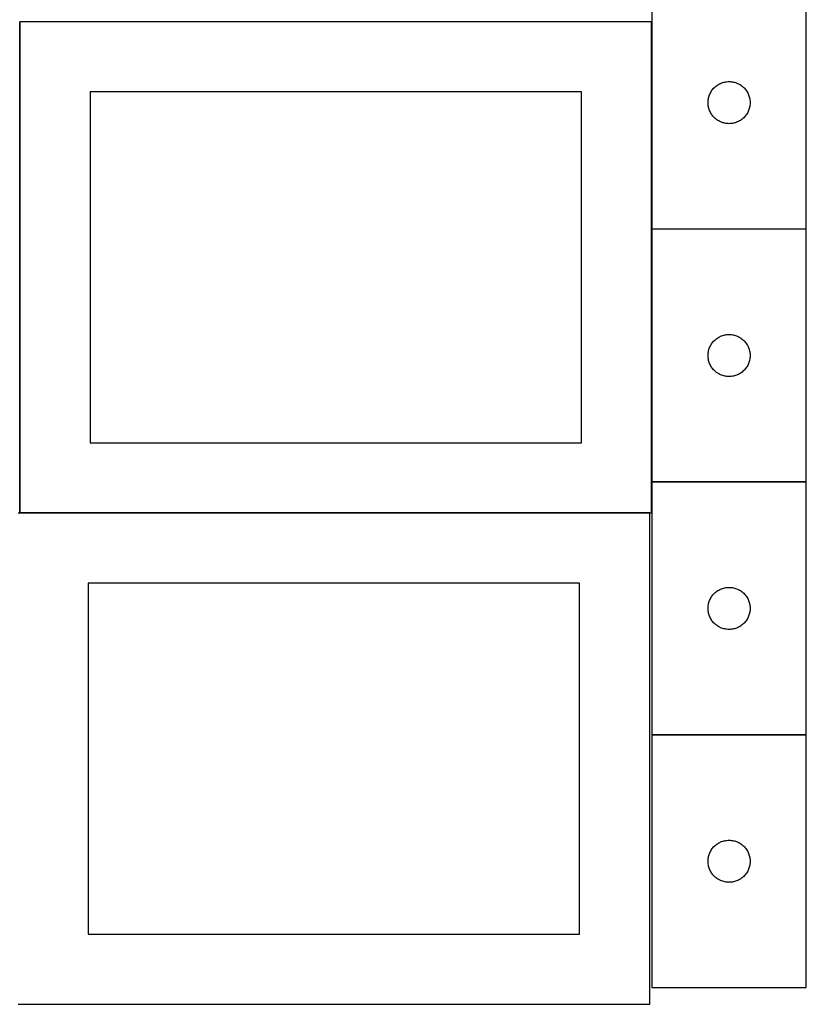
# Model space of a CAD drawing. Header units: millimetres. Extents: x 7 to 1493, y 7 to 2993.
# Tile 2 of 13: x 909 to 1470, y 7 to 708. Entities that reach past the tile are written whole.
import ezdxf

# ---------------------------------------------------------------- set-up
doc = ezdxf.new("R2010")
doc.units = ezdxf.units.MM
doc.layers.add('COMMON', color=5, linetype='CONTINUOUS', true_color=0x0000ff)
doc.layers.add('CUT', color=7, linetype='CONTINUOUS', true_color=0x000000)

msp = doc.modelspace()

# ---------------------------------------------------------------- linework, layer by layer
at = {"layer": 'COMMON'}
for p, q in [((909.474234, 356.724781), (909.474234, 706.724781)), ((1359.674234, 706.724781), (1359.674234, 559.047738)), ((1359.674234, 558.847737), (1359.674234, 378.847737)), ((1469.774235, 558.947738), (1359.774235, 558.947738)), ((1359.674234, 378.647736), (1359.674234, 356.724781)), ((1469.774235, 378.747737), (1359.774235, 378.747737)), ((1358.249577, 356.624781), (909.574234, 356.624781)), ((1469.774235, 198.547736), (1359.774235, 198.547736))]:
    msp.add_line(p, q, dxfattribs=at)
at = {"layer": 'CUT'}
for p, q in [((1359.774235, 739.047738), (1359.774235, 559.047738)), ((1469.774235, 559.047738), (1469.774235, 739.047738)), ((1359.574234, 706.724781), (909.574234, 706.724781)), ((909.574234, 706.724781), (909.574234, 356.724781)), ((1359.574234, 356.724781), (1359.574234, 706.724781)), ((1403.765955, 659.236838), (1404.305073, 659.790021)), ((1404.305073, 659.790021), (1404.871953, 660.314717)), ((1404.871953, 660.314717), (1405.465093, 660.809535)), ((1405.465093, 660.809535), (1406.082919, 661.273163)), ((1406.082919, 661.273163), (1406.723792, 661.704371)), ((1406.723792, 661.704371), (1407.386014, 662.102016)), ((1407.386014, 662.102016), (1408.067828, 662.465044)), ((1408.067828, 662.465044), (1408.767427, 662.792491)), ((1408.767427, 662.792491), (1409.482954, 663.08349)), ((1409.482954, 663.08349), (1410.212513, 663.337268)), ((1410.212513, 663.337268), (1410.954168, 663.553154)), ((1410.954168, 663.553154), (1411.705954, 663.730573)), ((1411.705954, 663.730573), (1412.465876, 663.869056)), ((1412.465876, 663.869056), (1413.23192, 663.968236)), ((1413.23192, 663.968236), (1414.002054, 664.027849)), ((1414.002054, 664.027849), (1414.774235, 664.047738)), ((1414.774235, 664.047738), (1415.546416, 664.027849)), ((1415.546416, 664.027849), (1416.31655, 663.968236)), ((1416.31655, 663.968236), (1417.082594, 663.869056)), ((1417.082594, 663.869056), (1417.842516, 663.730573)), ((1417.842516, 663.730573), (1418.594302, 663.553154)), ((1418.594302, 663.553154), (1419.335958, 663.337268)), ((1419.335958, 663.337268), (1420.065516, 663.08349)), ((1420.065516, 663.08349), (1420.781044, 662.792491)), ((1420.781044, 662.792491), (1421.480642, 662.465044)), ((1421.480642, 662.465044), (1422.162456, 662.102016)), ((1422.162456, 662.102016), (1422.824678, 661.704371)), ((1422.824678, 661.704371), (1423.465552, 661.273163)), ((1423.465552, 661.273163), (1424.083377, 660.809535)), ((1424.083377, 660.809535), (1424.676517, 660.314717)), ((1424.676517, 660.314717), (1425.243397, 659.790021)), ((1425.243397, 659.790021), (1425.782516, 659.236838)), ((1309.574234, 656.724781), (959.574234, 656.724781)), ((959.574234, 656.724781), (959.574234, 406.724781)), ((1309.574234, 406.724781), (1309.574234, 656.724781)), ((1400.17527, 652.493054), (1400.371987, 653.240022)), ((1400.371987, 653.240022), (1400.606897, 653.975873)), ((1400.606897, 653.975873), (1400.879376, 654.698656)), ((1400.879376, 654.698656), (1401.188701, 655.406454)), ((1401.188701, 655.406454), (1401.534053, 656.097389)), ((1401.534053, 656.097389), (1401.914516, 656.76963)), ((1401.914516, 656.76963), (1402.32908, 657.421394)), ((1402.32908, 657.421394), (1402.776646, 658.050952)), ((1402.776646, 658.050952), (1403.256028, 658.656635)), ((1403.256028, 658.656635), (1403.765955, 659.236838)), ((1425.782516, 659.236838), (1426.292442, 658.656635)), ((1426.292442, 658.656635), (1426.771824, 658.050952)), ((1426.771824, 658.050952), (1427.21939, 657.421394)), ((1427.21939, 657.421394), (1427.633955, 656.76963)), ((1427.633955, 656.76963), (1428.014417, 656.097389)), ((1428.014417, 656.097389), (1428.359769, 655.406454)), ((1428.359769, 655.406454), (1428.669095, 654.698656)), ((1428.669095, 654.698656), (1428.941574, 653.975873)), ((1428.941574, 653.975873), (1429.176483, 653.240022)), ((1429.176483, 653.240022), (1429.373201, 652.493054)), ((1399.779208, 649.433956), (1399.818972, 650.20537)), ((1399.779208, 648.661519), (1399.779208, 649.433956)), ((1399.818972, 647.890106), (1399.779208, 648.661519)), ((1399.818972, 650.20537), (1399.898395, 650.973713)), ((1399.898395, 647.121762), (1399.818972, 647.890106)), ((1399.898395, 650.973713), (1400.017266, 651.736949)), ((1400.017266, 646.358526), (1399.898395, 647.121762)), ((1400.017266, 651.736949), (1400.17527, 652.493054)), ((1400.17527, 645.602422), (1400.017266, 646.358526)), ((1400.371987, 644.855453), (1400.17527, 645.602422)), ((1429.373201, 645.602422), (1429.176483, 644.855453)), ((1429.373201, 652.493054), (1429.531204, 651.736949)), ((1429.531204, 646.358526), (1429.373201, 645.602422)), ((1429.531204, 651.736949), (1429.650075, 650.973713)), ((1429.650075, 647.121762), (1429.531204, 646.358526)), ((1429.650075, 650.973713), (1429.729498, 650.20537)), ((1429.729498, 647.890106), (1429.650075, 647.121762)), ((1429.729498, 650.20537), (1429.769262, 649.433956)), ((1429.769262, 648.661519), (1429.729498, 647.890106)), ((1429.769262, 649.433956), (1429.769262, 648.661519)), ((1400.606897, 644.119602), (1400.371987, 644.855453)), ((1400.879376, 643.396819), (1400.606897, 644.119602)), ((1401.188701, 642.689022), (1400.879376, 643.396819)), ((1401.534053, 641.998087), (1401.188701, 642.689022)), ((1401.914516, 641.325846), (1401.534053, 641.998087)), ((1402.32908, 640.674082), (1401.914516, 641.325846)), ((1402.776646, 640.044523), (1402.32908, 640.674082)), ((1403.256028, 639.43884), (1402.776646, 640.044523)), ((1403.765955, 638.858638), (1403.256028, 639.43884)), ((1404.305073, 638.305455), (1403.765955, 638.858638)), ((1425.782516, 638.858638), (1425.243397, 638.305455)), ((1426.292442, 639.43884), (1425.782516, 638.858638)), ((1426.771824, 640.044523), (1426.292442, 639.43884)), ((1427.21939, 640.674082), (1426.771824, 640.044523)), ((1427.633955, 641.325846), (1427.21939, 640.674082)), ((1428.014417, 641.998087), (1427.633955, 641.325846)), ((1428.359769, 642.689022), (1428.014417, 641.998087)), ((1428.669095, 643.396819), (1428.359769, 642.689022)), ((1428.941574, 644.119602), (1428.669095, 643.396819)), ((1429.176483, 644.855453), (1428.941574, 644.119602)), ((1404.871953, 637.780759), (1404.305073, 638.305455)), ((1405.465093, 637.285941), (1404.871953, 637.780759)), ((1406.082919, 636.822313), (1405.465093, 637.285941)), ((1406.723792, 636.391104), (1406.082919, 636.822313)), ((1407.386014, 635.993459), (1406.723792, 636.391104)), ((1408.067828, 635.630431), (1407.386014, 635.993459)), ((1408.767427, 635.302984), (1408.067828, 635.630431)), ((1409.482954, 635.011985), (1408.767427, 635.302984)), ((1410.212513, 634.758207), (1409.482954, 635.011985)), ((1410.954168, 634.542322), (1410.212513, 634.758207)), ((1411.705954, 634.364902), (1410.954168, 634.542322)), ((1412.465876, 634.226419), (1411.705954, 634.364902)), ((1413.23192, 634.12724), (1412.465876, 634.226419)), ((1414.002054, 634.067626), (1413.23192, 634.12724)), ((1414.774235, 634.047738), (1414.002054, 634.067626)), ((1415.546416, 634.067626), (1414.774235, 634.047738)), ((1416.31655, 634.12724), (1415.546416, 634.067626)), ((1417.082594, 634.226419), (1416.31655, 634.12724)), ((1417.842516, 634.364902), (1417.082594, 634.226419)), ((1418.594302, 634.542322), (1417.842516, 634.364902)), ((1419.335958, 634.758207), (1418.594302, 634.542322)), ((1420.065516, 635.011985), (1419.335958, 634.758207)), ((1420.781044, 635.302984), (1420.065516, 635.011985)), ((1421.480642, 635.630431), (1420.781044, 635.302984)), ((1422.162456, 635.993459), (1421.480642, 635.630431)), ((1422.824678, 636.391104), (1422.162456, 635.993459)), ((1423.465552, 636.822313), (1422.824678, 636.391104)), ((1424.083377, 637.285941), (1423.465552, 636.822313)), ((1424.676517, 637.780759), (1424.083377, 637.285941)), ((1425.243397, 638.305455), (1424.676517, 637.780759)), ((1359.774235, 559.047738), (1469.774235, 559.047738)), ((1469.774235, 558.847737), (1359.774235, 558.847737)), ((1359.774235, 558.847737), (1359.774235, 378.847737)), ((1469.774235, 378.847737), (1469.774235, 558.847737)), ((1401.914516, 476.569629), (1402.32908, 477.221393)), ((1402.32908, 477.221393), (1402.776646, 477.850951)), ((1402.776646, 477.850951), (1403.256028, 478.456634)), ((1403.256028, 478.456634), (1403.765955, 479.036837)), ((1403.765955, 479.036837), (1404.305073, 479.59002)), ((1404.305073, 479.59002), (1404.871953, 480.114716)), ((1404.871953, 480.114716), (1405.465093, 480.609534)), ((1405.465093, 480.609534), (1406.082919, 481.073162)), ((1406.082919, 481.073162), (1406.723792, 481.50437)), ((1406.723792, 481.50437), (1407.386014, 481.902015)), ((1407.386014, 481.902015), (1408.067828, 482.265043)), ((1408.067828, 482.265043), (1408.767427, 482.59249)), ((1408.767427, 482.59249), (1409.482954, 482.883489)), ((1409.482954, 482.883489), (1410.212513, 483.137267)), ((1410.212513, 483.137267), (1410.954168, 483.353153)), ((1410.954168, 483.353153), (1411.705954, 483.530572)), ((1411.705954, 483.530572), (1412.465876, 483.669055)), ((1412.465876, 483.669055), (1413.23192, 483.768235)), ((1413.23192, 483.768235), (1414.002054, 483.827848)), ((1414.002054, 483.827848), (1414.774235, 483.847737)), ((1414.774235, 483.847737), (1415.546416, 483.827848)), ((1415.546416, 483.827848), (1416.31655, 483.768235)), ((1416.31655, 483.768235), (1417.082594, 483.669055)), ((1417.082594, 483.669055), (1417.842516, 483.530572)), ((1417.842516, 483.530572), (1418.594302, 483.353153)), ((1418.594302, 483.353153), (1419.335958, 483.137267)), ((1419.335958, 483.137267), (1420.065516, 482.883489)), ((1420.065516, 482.883489), (1420.781044, 482.59249)), ((1420.781044, 482.59249), (1421.480642, 482.265043)), ((1421.480642, 482.265043), (1422.162456, 481.902015)), ((1422.162456, 481.902015), (1422.824678, 481.50437)), ((1422.824678, 481.50437), (1423.465552, 481.073162)), ((1423.465552, 481.073162), (1424.083377, 480.609534)), ((1424.083377, 480.609534), (1424.676517, 480.114716)), ((1424.676517, 480.114716), (1425.243397, 479.59002)), ((1425.243397, 479.59002), (1425.782516, 479.036837)), ((1425.782516, 479.036837), (1426.292442, 478.456634)), ((1426.292442, 478.456634), (1426.771824, 477.850951)), ((1426.771824, 477.850951), (1427.21939, 477.221393)), ((1427.21939, 477.221393), (1427.633955, 476.569629)), ((1399.818972, 470.005369), (1399.898395, 470.773712)), ((1399.898395, 470.773712), (1400.017266, 471.536948)), ((1400.017266, 471.536948), (1400.17527, 472.293053)), ((1400.17527, 472.293053), (1400.371987, 473.040021)), ((1400.371987, 473.040021), (1400.606897, 473.775872)), ((1400.606897, 473.775872), (1400.879376, 474.498655)), ((1400.879376, 474.498655), (1401.188701, 475.206453)), ((1401.188701, 475.206453), (1401.534053, 475.897388)), ((1401.534053, 475.897388), (1401.914516, 476.569629)), ((1427.633955, 476.569629), (1428.014417, 475.897388)), ((1428.014417, 475.897388), (1428.359769, 475.206453)), ((1428.359769, 475.206453), (1428.669095, 474.498655)), ((1428.669095, 474.498655), (1428.941574, 473.775872)), ((1428.941574, 473.775872), (1429.176483, 473.040021)), ((1429.176483, 473.040021), (1429.373201, 472.293053)), ((1429.373201, 472.293053), (1429.531204, 471.536948)), ((1429.531204, 471.536948), (1429.650075, 470.773712)), ((1429.650075, 470.773712), (1429.729498, 470.005369)), ((1399.779208, 469.233955), (1399.818972, 470.005369)), ((1399.779208, 468.461518), (1399.779208, 469.233955)), ((1399.818972, 467.690105), (1399.779208, 468.461518)), ((1399.898395, 466.921761), (1399.818972, 467.690105)), ((1400.017266, 466.158525), (1399.898395, 466.921761)), ((1400.17527, 465.402421), (1400.017266, 466.158525)), ((1400.371987, 464.655452), (1400.17527, 465.402421)), ((1400.606897, 463.919601), (1400.371987, 464.655452)), ((1400.879376, 463.196818), (1400.606897, 463.919601)), ((1401.188701, 462.489021), (1400.879376, 463.196818)), ((1428.669095, 463.196818), (1428.359769, 462.489021)), ((1428.941574, 463.919601), (1428.669095, 463.196818)), ((1429.176483, 464.655452), (1428.941574, 463.919601)), ((1429.373201, 465.402421), (1429.176483, 464.655452)), ((1429.531204, 466.158525), (1429.373201, 465.402421)), ((1429.650075, 466.921761), (1429.531204, 466.158525)), ((1429.729498, 467.690105), (1429.650075, 466.921761)), ((1429.729498, 470.005369), (1429.769262, 469.233955)), ((1429.769262, 468.461518), (1429.729498, 467.690105)), ((1429.769262, 469.233955), (1429.769262, 468.461518)), ((1401.534053, 461.798086), (1401.188701, 462.489021)), ((1401.914516, 461.125845), (1401.534053, 461.798086)), ((1402.32908, 460.474081), (1401.914516, 461.125845)), ((1402.776646, 459.844522), (1402.32908, 460.474081)), ((1403.256028, 459.238839), (1402.776646, 459.844522)), ((1403.765955, 458.658637), (1403.256028, 459.238839)), ((1404.305073, 458.105454), (1403.765955, 458.658637)), ((1404.871953, 457.580758), (1404.305073, 458.105454)), ((1405.465093, 457.08594), (1404.871953, 457.580758)), ((1406.082919, 456.622312), (1405.465093, 457.08594)), ((1406.723792, 456.191103), (1406.082919, 456.622312)), ((1407.386014, 455.793458), (1406.723792, 456.191103)), ((1422.824678, 456.191103), (1422.162456, 455.793458)), ((1423.465552, 456.622312), (1422.824678, 456.191103)), ((1424.083377, 457.08594), (1423.465552, 456.622312)), ((1424.676517, 457.580758), (1424.083377, 457.08594)), ((1425.243397, 458.105454), (1424.676517, 457.580758)), ((1425.782516, 458.658637), (1425.243397, 458.105454)), ((1426.292442, 459.238839), (1425.782516, 458.658637)), ((1426.771824, 459.844522), (1426.292442, 459.238839)), ((1427.21939, 460.474081), (1426.771824, 459.844522)), ((1427.633955, 461.125845), (1427.21939, 460.474081)), ((1428.014417, 461.798086), (1427.633955, 461.125845)), ((1428.359769, 462.489021), (1428.014417, 461.798086)), ((1408.067828, 455.43043), (1407.386014, 455.793458)), ((1408.767427, 455.102983), (1408.067828, 455.43043)), ((1409.482954, 454.811984), (1408.767427, 455.102983)), ((1410.212513, 454.558206), (1409.482954, 454.811984)), ((1410.954168, 454.342321), (1410.212513, 454.558206)), ((1411.705954, 454.164901), (1410.954168, 454.342321)), ((1412.465876, 454.026418), (1411.705954, 454.164901)), ((1413.23192, 453.927239), (1412.465876, 454.026418)), ((1414.002054, 453.867625), (1413.23192, 453.927239)), ((1414.774235, 453.847737), (1414.002054, 453.867625)), ((1415.546416, 453.867625), (1414.774235, 453.847737)), ((1416.31655, 453.927239), (1415.546416, 453.867625)), ((1417.082594, 454.026418), (1416.31655, 453.927239)), ((1417.842516, 454.164901), (1417.082594, 454.026418)), ((1418.594302, 454.342321), (1417.842516, 454.164901)), ((1419.335958, 454.558206), (1418.594302, 454.342321)), ((1420.065516, 454.811984), (1419.335958, 454.558206)), ((1420.781044, 455.102983), (1420.065516, 454.811984)), ((1421.480642, 455.43043), (1420.781044, 455.102983)), ((1422.162456, 455.793458), (1421.480642, 455.43043)), ((959.574234, 406.724781), (1309.574234, 406.724781)), ((1359.774235, 378.847737), (1469.774235, 378.847737)), ((1469.774235, 378.647736), (1359.774235, 378.647736)), ((1359.774235, 378.647736), (1359.774235, 198.647736)), ((1469.774235, 198.647736), (1469.774235, 378.647736)), ((1358.249577, 356.52478), (908.249577, 356.52478)), ((909.574234, 356.724781), (1359.574234, 356.724781)), ((1358.249577, 6.52478), (1358.249577, 356.52478)), ((1308.249577, 306.52478), (958.249577, 306.52478)), ((958.249577, 306.52478), (958.249577, 56.52478)), ((1308.249577, 56.52478), (1308.249577, 306.52478)), ((1406.723792, 301.304369), (1407.386014, 301.702014)), ((1407.386014, 301.702014), (1408.067828, 302.065042)), ((1408.067828, 302.065042), (1408.767427, 302.392489)), ((1408.767427, 302.392489), (1409.482954, 302.683488)), ((1409.482954, 302.683488), (1410.212513, 302.937266)), ((1410.212513, 302.937266), (1410.954168, 303.153152)), ((1410.954168, 303.153152), (1411.705954, 303.330571)), ((1411.705954, 303.330571), (1412.465876, 303.469054)), ((1412.465876, 303.469054), (1413.23192, 303.568234)), ((1413.23192, 303.568234), (1414.002054, 303.627847)), ((1414.002054, 303.627847), (1414.774235, 303.647736)), ((1414.774235, 303.647736), (1415.546416, 303.627847)), ((1415.546416, 303.627847), (1416.31655, 303.568234)), ((1416.31655, 303.568234), (1417.082594, 303.469054)), ((1417.082594, 303.469054), (1417.842516, 303.330571)), ((1417.842516, 303.330571), (1418.594302, 303.153152)), ((1418.594302, 303.153152), (1419.335958, 302.937266)), ((1419.335958, 302.937266), (1420.065516, 302.683488)), ((1420.065516, 302.683488), (1420.781044, 302.392489)), ((1420.781044, 302.392489), (1421.480642, 302.065042)), ((1421.480642, 302.065042), (1422.162456, 301.702014)), ((1422.162456, 301.702014), (1422.824678, 301.304369)), ((1400.879376, 294.298654), (1401.188701, 295.006452)), ((1401.188701, 295.006452), (1401.534053, 295.697387)), ((1401.534053, 295.697387), (1401.914516, 296.369628)), ((1401.914516, 296.369628), (1402.32908, 297.021392)), ((1402.32908, 297.021392), (1402.776646, 297.65095)), ((1402.776646, 297.65095), (1403.256028, 298.256633)), ((1403.256028, 298.256633), (1403.765955, 298.836836)), ((1403.765955, 298.836836), (1404.305073, 299.390019)), ((1404.305073, 299.390019), (1404.871953, 299.914715)), ((1404.871953, 299.914715), (1405.465093, 300.409533)), ((1405.465093, 300.409533), (1406.082919, 300.873161)), ((1406.082919, 300.873161), (1406.723792, 301.304369)), ((1422.824678, 301.304369), (1423.465552, 300.873161)), ((1423.465552, 300.873161), (1424.083377, 300.409533)), ((1424.083377, 300.409533), (1424.676517, 299.914715)), ((1424.676517, 299.914715), (1425.243397, 299.390019)), ((1425.243397, 299.390019), (1425.782516, 298.836836)), ((1425.782516, 298.836836), (1426.292442, 298.256633)), ((1426.292442, 298.256633), (1426.771824, 297.65095)), ((1426.771824, 297.65095), (1427.21939, 297.021392)), ((1427.21939, 297.021392), (1427.633955, 296.369628)), ((1427.633955, 296.369628), (1428.014417, 295.697387)), ((1428.014417, 295.697387), (1428.359769, 295.006452)), ((1428.359769, 295.006452), (1428.669095, 294.298654)), ((1399.779208, 289.033954), (1399.818972, 289.805368)), ((1399.779208, 288.261517), (1399.779208, 289.033954)), ((1399.818972, 287.490104), (1399.779208, 288.261517)), ((1399.818972, 289.805368), (1399.898395, 290.573711)), ((1399.898395, 290.573711), (1400.017266, 291.336947)), ((1400.017266, 291.336947), (1400.17527, 292.093052)), ((1400.17527, 292.093052), (1400.371987, 292.84002)), ((1400.371987, 292.84002), (1400.606897, 293.575871)), ((1400.606897, 293.575871), (1400.879376, 294.298654)), ((1428.669095, 294.298654), (1428.941574, 293.575871)), ((1428.941574, 293.575871), (1429.176483, 292.84002)), ((1429.176483, 292.84002), (1429.373201, 292.093052)), ((1429.373201, 292.093052), (1429.531204, 291.336947)), ((1429.531204, 291.336947), (1429.650075, 290.573711)), ((1429.650075, 290.573711), (1429.729498, 289.805368)), ((1429.729498, 289.805368), (1429.769262, 289.033954)), ((1429.769262, 288.261517), (1429.729498, 287.490104)), ((1429.769262, 289.033954), (1429.769262, 288.261517)), ((1399.898395, 286.72176), (1399.818972, 287.490104)), ((1400.017266, 285.958524), (1399.898395, 286.72176)), ((1400.17527, 285.20242), (1400.017266, 285.958524)), ((1400.371987, 284.455451), (1400.17527, 285.20242)), ((1400.606897, 283.7196), (1400.371987, 284.455451)), ((1400.879376, 282.996817), (1400.606897, 283.7196)), ((1401.188701, 282.28902), (1400.879376, 282.996817)), ((1401.534053, 281.598085), (1401.188701, 282.28902)), ((1401.914516, 280.925844), (1401.534053, 281.598085)), ((1402.32908, 280.27408), (1401.914516, 280.925844)), ((1427.633955, 280.925844), (1427.21939, 280.27408)), ((1428.014417, 281.598085), (1427.633955, 280.925844)), ((1428.359769, 282.28902), (1428.014417, 281.598085)), ((1428.669095, 282.996817), (1428.359769, 282.28902)), ((1428.941574, 283.7196), (1428.669095, 282.996817)), ((1429.176483, 284.455451), (1428.941574, 283.7196)), ((1429.373201, 285.20242), (1429.176483, 284.455451)), ((1429.531204, 285.958524), (1429.373201, 285.20242)), ((1429.650075, 286.72176), (1429.531204, 285.958524)), ((1429.729498, 287.490104), (1429.650075, 286.72176)), ((1402.776646, 279.644521), (1402.32908, 280.27408)), ((1403.256028, 279.038838), (1402.776646, 279.644521)), ((1403.765955, 278.458636), (1403.256028, 279.038838)), ((1404.305073, 277.905453), (1403.765955, 278.458636)), ((1404.871953, 277.380757), (1404.305073, 277.905453)), ((1405.465093, 276.885939), (1404.871953, 277.380757)), ((1406.082919, 276.422311), (1405.465093, 276.885939)), ((1406.723792, 275.991102), (1406.082919, 276.422311)), ((1407.386014, 275.593457), (1406.723792, 275.991102)), ((1408.067828, 275.230429), (1407.386014, 275.593457)), ((1408.767427, 274.902982), (1408.067828, 275.230429)), ((1409.482954, 274.611983), (1408.767427, 274.902982)), ((1410.212513, 274.358205), (1409.482954, 274.611983)), ((1410.954168, 274.14232), (1410.212513, 274.358205)), ((1411.705954, 273.9649), (1410.954168, 274.14232)), ((1412.465876, 273.826417), (1411.705954, 273.9649)), ((1413.23192, 273.727238), (1412.465876, 273.826417)), ((1414.002054, 273.667624), (1413.23192, 273.727238)), ((1414.774235, 273.647736), (1414.002054, 273.667624)), ((1415.546416, 273.667624), (1414.774235, 273.647736)), ((1416.31655, 273.727238), (1415.546416, 273.667624)), ((1417.082594, 273.826417), (1416.31655, 273.727238)), ((1417.842516, 273.9649), (1417.082594, 273.826417)), ((1418.594302, 274.14232), (1417.842516, 273.9649)), ((1419.335958, 274.358205), (1418.594302, 274.14232)), ((1420.065516, 274.611983), (1419.335958, 274.358205)), ((1420.781044, 274.902982), (1420.065516, 274.611983)), ((1421.480642, 275.230429), (1420.781044, 274.902982)), ((1422.162456, 275.593457), (1421.480642, 275.230429)), ((1422.824678, 275.991102), (1422.162456, 275.593457)), ((1423.465552, 276.422311), (1422.824678, 275.991102)), ((1424.083377, 276.885939), (1423.465552, 276.422311)), ((1424.676517, 277.380757), (1424.083377, 276.885939)), ((1425.243397, 277.905453), (1424.676517, 277.380757)), ((1425.782516, 278.458636), (1425.243397, 277.905453)), ((1426.292442, 279.038838), (1425.782516, 278.458636)), ((1426.771824, 279.644521), (1426.292442, 279.038838)), ((1427.21939, 280.27408), (1426.771824, 279.644521)), ((1359.774235, 198.647736), (1469.774235, 198.647736)), ((1469.774235, 198.447735), (1359.774235, 198.447735)), ((1359.774235, 198.447735), (1359.774235, 18.447735)), ((1469.774235, 18.447735), (1469.774235, 198.447735)), ((1404.305073, 119.190018), (1404.871953, 119.714714)), ((1404.871953, 119.714714), (1405.465093, 120.209532)), ((1405.465093, 120.209532), (1406.082919, 120.67316)), ((1406.082919, 120.67316), (1406.723792, 121.104368)), ((1406.723792, 121.104368), (1407.386014, 121.502013)), ((1407.386014, 121.502013), (1408.067828, 121.865041)), ((1408.067828, 121.865041), (1408.767427, 122.192488)), ((1408.767427, 122.192488), (1409.482954, 122.483487)), ((1409.482954, 122.483487), (1410.212513, 122.737265)), ((1410.212513, 122.737265), (1410.954168, 122.953151)), ((1410.954168, 122.953151), (1411.705954, 123.13057)), ((1411.705954, 123.13057), (1412.465876, 123.269053)), ((1412.465876, 123.269053), (1413.23192, 123.368233)), ((1413.23192, 123.368233), (1414.002054, 123.427846)), ((1414.002054, 123.427846), (1414.774235, 123.447735)), ((1414.774235, 123.447735), (1415.546416, 123.427846)), ((1415.546416, 123.427846), (1416.31655, 123.368233)), ((1416.31655, 123.368233), (1417.082594, 123.269053)), ((1417.082594, 123.269053), (1417.842516, 123.13057)), ((1417.842516, 123.13057), (1418.594302, 122.953151)), ((1418.594302, 122.953151), (1419.335958, 122.737265)), ((1419.335958, 122.737265), (1420.065516, 122.483487)), ((1420.065516, 122.483487), (1420.781044, 122.192488)), ((1420.781044, 122.192488), (1421.480642, 121.865041)), ((1421.480642, 121.865041), (1422.162456, 121.502013)), ((1422.162456, 121.502013), (1422.824678, 121.104368)), ((1422.824678, 121.104368), (1423.465552, 120.67316)), ((1423.465552, 120.67316), (1424.083377, 120.209532)), ((1424.083377, 120.209532), (1424.676517, 119.714714)), ((1424.676517, 119.714714), (1425.243397, 119.190018)), ((1400.17527, 111.893051), (1400.371987, 112.640019)), ((1400.371987, 112.640019), (1400.606897, 113.37587)), ((1400.606897, 113.37587), (1400.879376, 114.098653)), ((1400.879376, 114.098653), (1401.188701, 114.806451)), ((1401.188701, 114.806451), (1401.534053, 115.497386)), ((1401.534053, 115.497386), (1401.914516, 116.169627)), ((1401.914516, 116.169627), (1402.32908, 116.821391)), ((1402.32908, 116.821391), (1402.776646, 117.450949)), ((1402.776646, 117.450949), (1403.256028, 118.056632)), ((1403.256028, 118.056632), (1403.765955, 118.636835)), ((1403.765955, 118.636835), (1404.305073, 119.190018)), ((1425.243397, 119.190018), (1425.782516, 118.636835)), ((1425.782516, 118.636835), (1426.292442, 118.056632)), ((1426.292442, 118.056632), (1426.771824, 117.450949)), ((1426.771824, 117.450949), (1427.21939, 116.821391)), ((1427.21939, 116.821391), (1427.633955, 116.169627)), ((1427.633955, 116.169627), (1428.014417, 115.497386)), ((1428.014417, 115.497386), (1428.359769, 114.806451)), ((1428.359769, 114.806451), (1428.669095, 114.098653)), ((1428.669095, 114.098653), (1428.941574, 113.37587)), ((1428.941574, 113.37587), (1429.176483, 112.640019)), ((1429.176483, 112.640019), (1429.373201, 111.893051)), ((1399.779208, 108.833953), (1399.818972, 109.605367)), ((1399.779208, 108.061516), (1399.779208, 108.833953)), ((1399.818972, 107.290103), (1399.779208, 108.061516)), ((1399.818972, 109.605367), (1399.898395, 110.37371)), ((1399.898395, 106.521759), (1399.818972, 107.290103)), ((1399.898395, 110.37371), (1400.017266, 111.136946)), ((1400.017266, 105.758523), (1399.898395, 106.521759)), ((1400.017266, 111.136946), (1400.17527, 111.893051)), ((1400.17527, 105.002419), (1400.017266, 105.758523)), ((1429.373201, 111.893051), (1429.531204, 111.136946)), ((1429.531204, 105.758523), (1429.373201, 105.002419)), ((1429.531204, 111.136946), (1429.650075, 110.37371)), ((1429.650075, 106.521759), (1429.531204, 105.758523)), ((1429.650075, 110.37371), (1429.729498, 109.605367)), ((1429.729498, 107.290103), (1429.650075, 106.521759)), ((1429.729498, 109.605367), (1429.769262, 108.833953)), ((1429.769262, 108.061516), (1429.729498, 107.290103)), ((1429.769262, 108.833953), (1429.769262, 108.061516)), ((1400.371987, 104.25545), (1400.17527, 105.002419)), ((1400.606897, 103.519599), (1400.371987, 104.25545)), ((1400.879376, 102.796816), (1400.606897, 103.519599)), ((1401.188701, 102.089019), (1400.879376, 102.796816)), ((1401.534053, 101.398084), (1401.188701, 102.089019)), ((1401.914516, 100.725843), (1401.534053, 101.398084)), ((1402.32908, 100.074079), (1401.914516, 100.725843)), ((1402.776646, 99.44452), (1402.32908, 100.074079)), ((1403.256028, 98.838837), (1402.776646, 99.44452)), ((1403.765955, 98.258635), (1403.256028, 98.838837)), ((1404.305073, 97.705452), (1403.765955, 98.258635)), ((1425.782516, 98.258635), (1425.243397, 97.705452)), ((1426.292442, 98.838837), (1425.782516, 98.258635)), ((1426.771824, 99.44452), (1426.292442, 98.838837)), ((1427.21939, 100.074079), (1426.771824, 99.44452)), ((1427.633955, 100.725843), (1427.21939, 100.074079)), ((1428.014417, 101.398084), (1427.633955, 100.725843)), ((1428.359769, 102.089019), (1428.014417, 101.398084)), ((1428.669095, 102.796816), (1428.359769, 102.089019)), ((1428.941574, 103.519599), (1428.669095, 102.796816)), ((1429.176483, 104.25545), (1428.941574, 103.519599)), ((1429.373201, 105.002419), (1429.176483, 104.25545)), ((1404.871953, 97.180756), (1404.305073, 97.705452)), ((1405.465093, 96.685938), (1404.871953, 97.180756)), ((1406.082919, 96.22231), (1405.465093, 96.685938)), ((1406.723792, 95.791101), (1406.082919, 96.22231)), ((1407.386014, 95.393456), (1406.723792, 95.791101)), ((1408.067828, 95.030428), (1407.386014, 95.393456)), ((1408.767427, 94.702981), (1408.067828, 95.030428)), ((1409.482954, 94.411982), (1408.767427, 94.702981)), ((1410.212513, 94.158204), (1409.482954, 94.411982)), ((1410.954168, 93.942319), (1410.212513, 94.158204)), ((1411.705954, 93.764899), (1410.954168, 93.942319)), ((1412.465876, 93.626416), (1411.705954, 93.764899)), ((1413.23192, 93.527237), (1412.465876, 93.626416)), ((1414.002054, 93.467623), (1413.23192, 93.527237)), ((1414.774235, 93.447735), (1414.002054, 93.467623)), ((1415.546416, 93.467623), (1414.774235, 93.447735)), ((1416.31655, 93.527237), (1415.546416, 93.467623)), ((1417.082594, 93.626416), (1416.31655, 93.527237)), ((1417.842516, 93.764899), (1417.082594, 93.626416)), ((1418.594302, 93.942319), (1417.842516, 93.764899)), ((1419.335958, 94.158204), (1418.594302, 93.942319)), ((1420.065516, 94.411982), (1419.335958, 94.158204)), ((1420.781044, 94.702981), (1420.065516, 94.411982)), ((1421.480642, 95.030428), (1420.781044, 94.702981)), ((1422.162456, 95.393456), (1421.480642, 95.030428)), ((1422.824678, 95.791101), (1422.162456, 95.393456)), ((1423.465552, 96.22231), (1422.824678, 95.791101)), ((1424.083377, 96.685938), (1423.465552, 96.22231)), ((1424.676517, 97.180756), (1424.083377, 96.685938)), ((1425.243397, 97.705452), (1424.676517, 97.180756)), ((958.249577, 56.52478), (1308.249577, 56.52478)), ((1359.774235, 18.447735), (1469.774235, 18.447735)), ((908.249577, 6.52478), (1358.249577, 6.52478))]:
    msp.add_line(p, q, dxfattribs=at)

doc.saveas('drawing.dxf')
